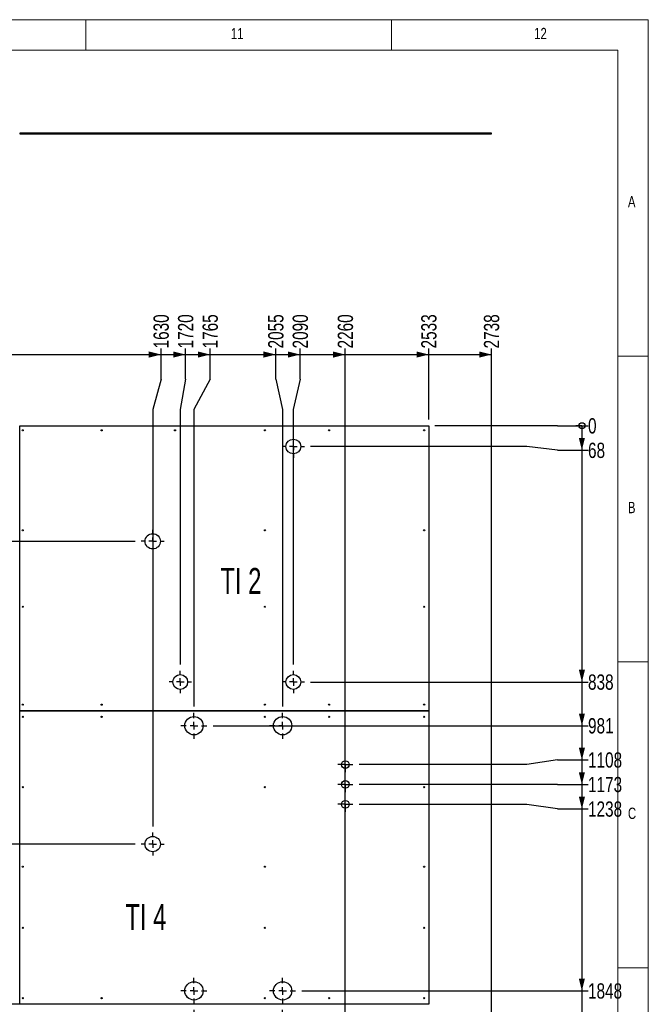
# Model space of a CAD drawing. Header units: millimetres. Extents: x 5 to 589, y 5 to 415.
# Tile 12 of 12: x 486 to 589, y 254 to 415. Entities that reach past the tile are written whole.
import ezdxf

# ---------------------------------------------------------------- set-up
doc = ezdxf.new("R2010")
doc.units = ezdxf.units.MM
doc.linetypes.add('CENTERX2', pattern=[20.32, 12.7, -2.54, 2.54, -2.54])
for name, color, linetype in [('COTES', 1, 'Continuous'), ('gravures', 9, 'Continuous'), ('NOTES', 6, 'Continuous'), ('TRAIT-MIXTES', 3, 'CENTERX2')]:
    doc.layers.add(name, color=color, linetype=linetype)
doc.layers.add('TRAIT-FORT', color=4, linetype='Continuous', lineweight=25)
doc.styles.add('SLDTEXTSTYLE0', font='TXT', dxfattribs={"width": 0.75})
doc.styles.add('SLDTEXTSTYLE1', font='TXT', dxfattribs={"width": 0.6875})
doc.dimstyles.new('SLDDIMSTYLE0', dxfattribs={"dimtxt": 2.5, "dimasz": 0.333333, "dimexe": 0, "dimexo": 0.0625, "dimtad": 0, "dimtih": 1, "dimtoh": 1, "dimdec": 0, "dimlfac": 20, "dimrnd": 1e-09, "dimdsep": 46, "dimtxsty": 'SLDTEXTSTYLE0', "dimblk1": 'ORIGIN', "dimblk2": 'ORIGIN', "dimsah": 1, "dimcen": 0.09, "dimadec": 0, "dimazin": 2, "dimtfac": 1, "dimtdec": 0, "dimtofl": 0, "dimtmove": 0, "dimatfit": 3, "dimldrblk": 'ORIGIN', "dimfxl": 1, "dimfrac": 2, "dimtolj": 1, "dimtzin": 12, "dimarcsym": 0})
doc.dimstyles.new('SLDDIMSTYLE1', dxfattribs={"dimtxt": 2.5, "dimasz": 2, "dimexe": 0, "dimexo": 0.0625, "dimtad": 0, "dimtih": 1, "dimtoh": 1, "dimdec": 0, "dimlfac": 20, "dimrnd": 1e-09, "dimzin": 12, "dimdsep": 46, "dimtxsty": 'SLDTEXTSTYLE0', "dimsah": 1, "dimcen": 0.09, "dimadec": 0, "dimazin": 3, "dimtfac": 1, "dimtdec": 0, "dimtofl": 0, "dimtmove": 0, "dimatfit": 3, "dimfxl": 1, "dimfrac": 2, "dimtolj": 1, "dimtzin": 12, "dimarcsym": 0})

# ---------------------------------------------------------------- blocks, each defined once
blk = doc.blocks.new('_D_6')
at = {"layer": 'COTES', "color": 1, "transparency": 16777216}
for p, q in [((509.32, 356.25), (509.32, 361.25)), ((481.77, 360.25), (509.32, 360.25)), ((509.32, 356.25), (507.95, 351.25)), ((507.95, 351.25), (507.95, 283.09))]:
    blk.add_line(p, q, dxfattribs=at)
blk.add_solid([(509.32, 360.25), (507.32, 360.75), (507.32, 359.75)], dxfattribs=at)
at = {"layer": 'COTES', "color": 1, "transparency": 16777216, "insert": (508.08, 361.25), "char_height": 2.5, "attachment_point": 1, "rotation": 90, "style": 'SLDTEXTSTYLE0'}
blk.add_mtext('1630', dxfattribs=at)
blk = doc.blocks.new('_D_7')
at = {"layer": 'COTES', "color": 1, "transparency": 16777216}
for p, q in [((513.33, 356.25), (513.33, 361.25)), ((509.32, 360.25), (513.33, 360.25)), ((513.33, 356.25), (512.45, 351.25)), ((512.45, 351.25), (512.45, 309.55))]:
    blk.add_line(p, q, dxfattribs=at)
blk.add_solid([(513.33, 360.25), (511.33, 360.75), (511.33, 359.75)], dxfattribs=at)
at = {"layer": 'COTES', "color": 1, "transparency": 16777216, "insert": (512.09, 361.25), "char_height": 2.5, "attachment_point": 1, "rotation": 90, "style": 'SLDTEXTSTYLE0'}
blk.add_mtext('1720', dxfattribs=at)
blk = doc.blocks.new('_D_8')
at = {"layer": 'COTES', "color": 1, "transparency": 16777216}
for p, q in [((517.34, 356.25), (517.34, 361.25)), ((513.33, 360.25), (517.34, 360.25)), ((517.34, 356.25), (514.7, 351.25)), ((514.7, 351.25), (514.7, 302.69))]:
    blk.add_line(p, q, dxfattribs=at)
blk.add_solid([(517.34, 360.25), (515.34, 360.75), (515.34, 359.75)], dxfattribs=at)
at = {"layer": 'COTES', "color": 1, "transparency": 16777216, "insert": (516.1, 361.25), "char_height": 2.5, "attachment_point": 1, "rotation": 90, "style": 'SLDTEXTSTYLE0'}
blk.add_mtext('1765', dxfattribs=at)
blk = doc.blocks.new('_D_9')
at = {"layer": 'COTES', "color": 1, "transparency": 16777216}
for p, q in [((528.07, 356.25), (528.07, 361.25)), ((517.34, 360.25), (528.07, 360.25)), ((528.07, 356.25), (529.2, 351.25)), ((529.2, 351.25), (529.2, 302.69))]:
    blk.add_line(p, q, dxfattribs=at)
blk.add_solid([(528.07, 360.25), (526.07, 360.75), (526.07, 359.75)], dxfattribs=at)
at = {"layer": 'COTES', "color": 1, "transparency": 16777216, "insert": (526.83, 361.25), "char_height": 2.5, "attachment_point": 1, "rotation": 90, "style": 'SLDTEXTSTYLE0'}
blk.add_mtext('2055', dxfattribs=at)
blk = doc.blocks.new('_D_10')
at = {"layer": 'COTES', "color": 1, "transparency": 16777216}
for p, q in [((532.08, 356.25), (532.08, 361.25)), ((528.07, 360.25), (532.08, 360.25)), ((532.08, 356.25), (530.95, 351.25)), ((530.95, 351.25), (530.95, 309.55))]:
    blk.add_line(p, q, dxfattribs=at)
blk.add_solid([(532.08, 360.25), (530.08, 360.75), (530.08, 359.75)], dxfattribs=at)
at = {"layer": 'COTES', "color": 1, "transparency": 16777216, "insert": (530.84, 361.25), "char_height": 2.5, "attachment_point": 1, "rotation": 90, "style": 'SLDTEXTSTYLE0'}
blk.add_mtext('2090', dxfattribs=at)
blk = doc.blocks.new('_D_11')
at = {"layer": 'COTES', "color": 1, "transparency": 16777216}
for p, q in [((539.45, 226.46), (539.45, 361.25)), ((532.08, 360.25), (539.45, 360.25))]:
    blk.add_line(p, q, dxfattribs=at)
blk.add_solid([(539.45, 360.25), (537.45, 360.75), (537.45, 359.75)], dxfattribs=at)
at = {"layer": 'COTES', "color": 1, "transparency": 16777216, "insert": (538.21, 361.25), "char_height": 2.5, "attachment_point": 1, "rotation": 90, "style": 'SLDTEXTSTYLE0'}
blk.add_mtext('2260', dxfattribs=at)
blk = doc.blocks.new('_D_12')
at = {"layer": 'COTES', "color": 1, "transparency": 16777216}
for p, q in [((553.1, 349.61), (553.1, 361.25)), ((539.45, 360.25), (553.1, 360.25))]:
    blk.add_line(p, q, dxfattribs=at)
blk.add_solid([(553.1, 360.25), (551.1, 360.75), (551.1, 359.75)], dxfattribs=at)
at = {"layer": 'COTES', "color": 1, "transparency": 16777216, "insert": (551.86, 361.25), "char_height": 2.5, "attachment_point": 1, "rotation": 90, "style": 'SLDTEXTSTYLE0'}
blk.add_mtext('2533', dxfattribs=at)
blk = doc.blocks.new('_D_13')
at = {"layer": 'COTES', "color": 1, "transparency": 16777216}
for p, q in [((563.35, 225.11), (563.35, 361.25)), ((553.1, 360.25), (563.35, 360.25))]:
    blk.add_line(p, q, dxfattribs=at)
blk.add_solid([(563.35, 360.25), (561.35, 360.75), (561.35, 359.75)], dxfattribs=at)
at = {"layer": 'COTES', "color": 1, "transparency": 16777216, "insert": (562.11, 361.25), "char_height": 2.5, "attachment_point": 1, "rotation": 90, "style": 'SLDTEXTSTYLE0'}
blk.add_mtext('2738', dxfattribs=at)
blk = doc.blocks.new('_D_20')
at = {"layer": 'COTES', "color": 1, "transparency": 16777216}
for p, q in [((514.7, 253.09), (514.7, 141.08)), ((507.95, 142.08), (514.7, 142.08))]:
    blk.add_line(p, q, dxfattribs=at)
blk.add_solid([(514.7, 142.08), (512.7, 142.58), (512.7, 141.58)], dxfattribs=at)
at = {"layer": 'COTES', "color": 1, "transparency": 16777216, "insert": (513.46, 133.69), "char_height": 2.5, "attachment_point": 1, "rotation": 90, "style": 'SLDTEXTSTYLE0'}
blk.add_mtext('1765', dxfattribs=at)
blk = doc.blocks.new('_D_21')
at = {"layer": 'COTES', "color": 1, "transparency": 16777216}
for p, q in [((529.2, 151.08), (529.2, 253.09)), ((528, 146.08), (529.2, 151.08)), ((528, 146.08), (528, 141.08)), ((514.7, 142.08), (528, 142.08))]:
    blk.add_line(p, q, dxfattribs=at)
blk.add_solid([(528, 142.08), (526, 142.58), (526, 141.58)], dxfattribs=at)
at = {"layer": 'COTES', "color": 1, "transparency": 16777216, "insert": (526.76, 133.69), "char_height": 2.5, "attachment_point": 1, "rotation": 90, "style": 'SLDTEXTSTYLE0'}
blk.add_mtext('2055', dxfattribs=at)
blk = doc.blocks.new('_D_28')
at = {"layer": 'COTES', "color": 1, "transparency": 16777216}
for p, q in [((404.48, 334.46), (404.48, 329.71)), ((505.08, 329.71), (403.48, 329.71))]:
    blk.add_line(p, q, dxfattribs=at)
blk.add_solid([(404.48, 329.71), (404.98, 331.71), (403.98, 331.71)], dxfattribs=at)
at = {"layer": 'COTES', "color": 1, "transparency": 16777216, "insert": (397.94, 330.95), "char_height": 2.5, "attachment_point": 1, "style": 'SLDTEXTSTYLE0'}
blk.add_mtext('378', dxfattribs=at)
blk = doc.blocks.new('_D_33')
at = {"layer": 'COTES', "color": 1, "transparency": 16777216}
for p, q in [((404.48, 294.71), (404.48, 280.21)), ((505.08, 280.21), (403.48, 280.21))]:
    blk.add_line(p, q, dxfattribs=at)
blk.add_solid([(404.48, 280.21), (404.98, 282.21), (403.98, 282.21)], dxfattribs=at)
at = {"layer": 'COTES', "color": 1, "transparency": 16777216, "insert": (396.1, 281.45), "char_height": 2.5, "attachment_point": 1, "style": 'SLDTEXTSTYLE0'}
blk.add_mtext('1368', dxfattribs=at)
blk = doc.blocks.new('_D_35')
at = {"layer": 'COTES', "color": 1, "transparency": 16777216}
for p, q in [((404.48, 265.71), (404.48, 254.01)), ((552.1, 254.01), (403.48, 254.01))]:
    blk.add_line(p, q, dxfattribs=at)
blk.add_solid([(404.48, 254.01), (404.98, 256.01), (403.98, 256.01)], dxfattribs=at)
at = {"layer": 'COTES', "color": 1, "transparency": 16777216, "insert": (396.1, 255.25), "char_height": 2.5, "attachment_point": 1, "style": 'SLDTEXTSTYLE0'}
blk.add_mtext('1892', dxfattribs=at)
blk = doc.blocks.new('_Origin')
at = {"color": 0, "linetype": 'ByBlock', "lineweight": -2}
blk.add_line((0, 0), (-1, 0), dxfattribs=at)
blk.add_circle((0, 0), 0.5, dxfattribs=at)
blk = doc.blocks.new('_D_46')
at = {"layer": 'COTES', "color": 1, "transparency": 16777216}
for p, q in [((569.14, 348.61), (554.1, 348.61)), ((574.14, 348.61), (569.14, 348.61)), ((574.14, 348.61), (579.14, 348.61))]:
    blk.add_line(p, q, dxfattribs=at)
blk.add_blockref('_Origin', (578.14, 348.61), dxfattribs=at)
at = {"layer": 'COTES', "color": 1, "transparency": 16777216, "insert": (579.14, 349.85), "char_height": 2.5, "attachment_point": 1, "style": 'SLDTEXTSTYLE0'}
blk.add_mtext('0', dxfattribs=at)
blk = doc.blocks.new('_D_47')
at = {"layer": 'COTES', "color": 1, "transparency": 16777216}
for p, q in [((578.14, 348.61), (578.14, 344.61)), ((569.14, 345.21), (533.78, 345.21)), ((574.14, 344.61), (569.14, 345.21)), ((574.14, 344.61), (579.14, 344.61))]:
    blk.add_line(p, q, dxfattribs=at)
blk.add_solid([(578.14, 344.61), (578.64, 346.61), (577.64, 346.61)], dxfattribs=at)
at = {"layer": 'COTES', "color": 1, "transparency": 16777216, "insert": (579.14, 345.84), "char_height": 2.5, "attachment_point": 1, "style": 'SLDTEXTSTYLE0'}
blk.add_mtext('68', dxfattribs=at)
blk = doc.blocks.new('_D_48')
at = {"layer": 'COTES', "color": 1, "transparency": 16777216}
for p, q in [((578.14, 344.61), (578.14, 306.71)), ((533.78, 306.71), (579.14, 306.71))]:
    blk.add_line(p, q, dxfattribs=at)
blk.add_solid([(578.14, 306.71), (578.64, 308.71), (577.64, 308.71)], dxfattribs=at)
at = {"layer": 'COTES', "color": 1, "transparency": 16777216, "insert": (579.14, 307.95), "char_height": 2.5, "attachment_point": 1, "style": 'SLDTEXTSTYLE0'}
blk.add_mtext('838', dxfattribs=at)
blk = doc.blocks.new('_D_49')
at = {"layer": 'COTES', "color": 1, "transparency": 16777216}
for p, q in [((578.14, 306.71), (578.14, 299.56)), ((517.83, 299.56), (579.14, 299.56))]:
    blk.add_line(p, q, dxfattribs=at)
blk.add_solid([(578.14, 299.56), (578.64, 301.56), (577.64, 301.56)], dxfattribs=at)
at = {"layer": 'COTES', "color": 1, "transparency": 16777216, "insert": (579.14, 300.8), "char_height": 2.5, "attachment_point": 1, "style": 'SLDTEXTSTYLE0'}
blk.add_mtext('981', dxfattribs=at)
blk = doc.blocks.new('_D_50')
at = {"layer": 'COTES', "color": 1, "transparency": 16777216}
for p, q in [((578.14, 299.56), (578.14, 293.97)), ((569.14, 293.21), (541.7, 293.21)), ((574.14, 293.97), (569.14, 293.21)), ((574.14, 293.97), (579.14, 293.97))]:
    blk.add_line(p, q, dxfattribs=at)
blk.add_solid([(578.14, 293.97), (578.64, 295.97), (577.64, 295.97)], dxfattribs=at)
at = {"layer": 'COTES', "color": 1, "transparency": 16777216, "insert": (579.14, 295.21), "char_height": 2.5, "attachment_point": 1, "style": 'SLDTEXTSTYLE0'}
blk.add_mtext('1108', dxfattribs=at)
blk = doc.blocks.new('_D_51')
at = {"layer": 'COTES', "color": 1, "transparency": 16777216}
for p, q in [((578.14, 293.97), (578.14, 289.96)), ((569.14, 289.96), (541.7, 289.96)), ((574.14, 289.96), (569.14, 289.96)), ((574.14, 289.96), (579.14, 289.96))]:
    blk.add_line(p, q, dxfattribs=at)
blk.add_solid([(578.14, 289.96), (578.64, 291.96), (577.64, 291.96)], dxfattribs=at)
at = {"layer": 'COTES', "color": 1, "transparency": 16777216, "insert": (579.14, 291.2), "char_height": 2.5, "attachment_point": 1, "style": 'SLDTEXTSTYLE0'}
blk.add_mtext('1173', dxfattribs=at)
blk = doc.blocks.new('_D_52')
at = {"layer": 'COTES', "color": 1, "transparency": 16777216}
for p, q in [((578.14, 289.96), (578.14, 285.96)), ((569.14, 286.71), (541.7, 286.71)), ((574.14, 285.96), (569.14, 286.71)), ((574.14, 285.96), (579.14, 285.96))]:
    blk.add_line(p, q, dxfattribs=at)
blk.add_solid([(578.14, 285.96), (578.64, 287.96), (577.64, 287.96)], dxfattribs=at)
at = {"layer": 'COTES', "color": 1, "transparency": 16777216, "insert": (579.14, 287.19), "char_height": 2.5, "attachment_point": 1, "style": 'SLDTEXTSTYLE0'}
blk.add_mtext('1238', dxfattribs=at)
blk = doc.blocks.new('_D_53')
at = {"layer": 'COTES', "color": 1, "transparency": 16777216}
for p, q in [((578.14, 285.96), (578.14, 256.21)), ((532.33, 256.21), (579.14, 256.21))]:
    blk.add_line(p, q, dxfattribs=at)
blk.add_solid([(578.14, 256.21), (578.64, 258.21), (577.64, 258.21)], dxfattribs=at)
at = {"layer": 'COTES', "color": 1, "transparency": 16777216, "insert": (579.14, 257.45), "char_height": 2.5, "attachment_point": 1, "style": 'SLDTEXTSTYLE0'}
blk.add_mtext('1848', dxfattribs=at)
blk = doc.blocks.new('_D_54')
at = {"layer": 'COTES', "color": 1, "transparency": 16777216}
for p, q in [((578.14, 256.21), (578.14, 233.43)), ((574.14, 233.43), (569.14, 230.71)), ((574.14, 233.43), (579.14, 233.43)), ((569.14, 230.71), (541.7, 230.71))]:
    blk.add_line(p, q, dxfattribs=at)
blk.add_solid([(578.14, 233.43), (578.64, 235.43), (577.64, 235.43)], dxfattribs=at)
at = {"layer": 'COTES', "color": 1, "transparency": 16777216, "insert": (579.14, 234.66), "char_height": 2.5, "attachment_point": 1, "style": 'SLDTEXTSTYLE0'}
blk.add_mtext('2358', dxfattribs=at)
blk = doc.blocks.new('_D_55')
at = {"layer": 'COTES', "color": 1, "transparency": 16777216}
for p, q in [((578.14, 233.43), (578.14, 229.42)), ((574.14, 229.42), (569.14, 227.46)), ((574.14, 229.42), (579.14, 229.42)), ((569.14, 227.46), (541.7, 227.46))]:
    blk.add_line(p, q, dxfattribs=at)
blk.add_solid([(578.14, 229.42), (578.64, 231.42), (577.64, 231.42)], dxfattribs=at)
at = {"layer": 'COTES', "color": 1, "transparency": 16777216, "insert": (579.14, 230.66), "char_height": 2.5, "attachment_point": 1, "style": 'SLDTEXTSTYLE0'}
blk.add_mtext('2423', dxfattribs=at)
blk = doc.blocks.new('_D_56')
at = {"layer": 'COTES', "color": 1, "transparency": 16777216}
for p, q in [((578.14, 229.42), (578.14, 225.41)), ((553.29, 225.41), (548.29, 224.21)), ((553.29, 225.41), (579.14, 225.41)), ((548.29, 224.21), (510.83, 224.21))]:
    blk.add_line(p, q, dxfattribs=at)
blk.add_solid([(578.14, 225.41), (578.64, 227.41), (577.64, 227.41)], dxfattribs=at)
at = {"layer": 'COTES', "color": 1, "transparency": 16777216, "insert": (579.14, 226.65), "char_height": 2.5, "attachment_point": 1, "style": 'SLDTEXTSTYLE0'}
blk.add_mtext('2488', dxfattribs=at)
blk = doc.blocks.new('_D_57')
at = {"layer": 'COTES', "color": 1, "transparency": 16777216}
for p, q in [((578.14, 225.41), (578.14, 221.4)), ((569.14, 224.11), (564.35, 224.11)), ((574.14, 221.4), (569.14, 224.11)), ((574.14, 221.4), (579.14, 221.4))]:
    blk.add_line(p, q, dxfattribs=at)
blk.add_solid([(578.14, 221.4), (578.64, 223.4), (577.64, 223.4)], dxfattribs=at)
at = {"layer": 'COTES', "color": 1, "transparency": 16777216, "insert": (579.14, 222.64), "char_height": 2.5, "attachment_point": 1, "style": 'SLDTEXTSTYLE0'}
blk.add_mtext('2490', dxfattribs=at)
blk = doc.blocks.new('_D_58')
at = {"layer": 'COTES', "color": 1, "transparency": 16777216}
for p, q in [((578.14, 221.4), (578.14, 217.71)), ((517.83, 217.71), (579.14, 217.71))]:
    blk.add_line(p, q, dxfattribs=at)
blk.add_solid([(578.14, 217.71), (578.64, 219.71), (577.64, 219.71)], dxfattribs=at)
at = {"layer": 'COTES', "color": 1, "transparency": 16777216, "insert": (579.14, 218.95), "char_height": 2.5, "attachment_point": 1, "style": 'SLDTEXTSTYLE0'}
blk.add_mtext('2618', dxfattribs=at)
blk = doc.blocks.new('_D_59')
at = {"layer": 'COTES', "color": 1, "transparency": 16777216}
for p, q in [((578.14, 217.71), (578.14, 209.96)), ((534.3, 209.96), (579.14, 209.96))]:
    blk.add_line(p, q, dxfattribs=at)
blk.add_solid([(578.14, 209.96), (578.64, 211.96), (577.64, 211.96)], dxfattribs=at)
at = {"layer": 'COTES', "color": 1, "transparency": 16777216, "insert": (579.14, 211.2), "char_height": 2.5, "attachment_point": 1, "style": 'SLDTEXTSTYLE0'}
blk.add_mtext('2773', dxfattribs=at)
blk = doc.blocks.new('_D_60')
at = {"layer": 'COTES', "color": 1, "transparency": 16777216}
for p, q in [((578.14, 209.96), (578.14, 175.21)), ((534.3, 175.21), (579.14, 175.21))]:
    blk.add_line(p, q, dxfattribs=at)
blk.add_solid([(578.14, 175.21), (578.64, 177.21), (577.64, 177.21)], dxfattribs=at)
at = {"layer": 'COTES', "color": 1, "transparency": 16777216, "insert": (579.14, 176.45), "char_height": 2.5, "attachment_point": 1, "style": 'SLDTEXTSTYLE0'}
blk.add_mtext('3468', dxfattribs=at)
blk = doc.blocks.new('_D_61')
at = {"layer": 'COTES', "color": 1, "transparency": 16777216}
for p, q in [((578.14, 175.21), (578.14, 165.11)), ((564.35, 165.11), (579.14, 165.11))]:
    blk.add_line(p, q, dxfattribs=at)
blk.add_solid([(578.14, 165.11), (578.64, 167.11), (577.64, 167.11)], dxfattribs=at)
at = {"layer": 'COTES', "color": 1, "transparency": 16777216, "insert": (579.14, 166.35), "char_height": 2.5, "attachment_point": 1, "style": 'SLDTEXTSTYLE0'}
blk.add_mtext('3670', dxfattribs=at)
blk = doc.blocks.new('SW_CENTERMARKSYMBOL_22')
at = {"layer": 'TRAIT-MIXTES', "color": 0}
for p, q in [((0, 1.25), (0, 1.87)), ((-1.25, 0), (-1.87, 0)), ((0, 0), (-0.63, 0)), ((0, 0), (0, 0.62)), ((0, 0), (0, -0.63)), ((0, 0), (0.62, 0)), ((1.25, 0), (1.87, 0)), ((0, -1.25), (0, -1.87))]:
    blk.add_line(p, q, dxfattribs=at)
blk = doc.blocks.new('SW_CENTERMARKSYMBOL_23')
at = {"layer": 'TRAIT-MIXTES', "color": 0}
for p, q in [((0, 1.25), (0, 1.83)), ((-1.25, 0), (-1.83, 0)), ((0, 0), (-0.62, 0)), ((0, 0), (0, 0.62)), ((0, 0), (0, -0.62)), ((0, 0), (0.62, 0)), ((1.25, 0), (1.83, 0)), ((0, -1.25), (0, -1.83))]:
    blk.add_line(p, q, dxfattribs=at)
blk = doc.blocks.new('SW_CENTERMARKSYMBOL_24')
at = {"layer": 'TRAIT-MIXTES', "color": 0}
for p, q in [((0, 1.25), (0, 1.83)), ((-1.25, 0), (-1.83, 0)), ((0, 0), (-0.62, 0)), ((0, 0), (0, 0.62)), ((0, 0), (0, -0.62)), ((0, 0), (0.62, 0)), ((1.25, 0), (1.83, 0)), ((0, -1.25), (0, -1.83))]:
    blk.add_line(p, q, dxfattribs=at)
blk = doc.blocks.new('SW_CENTERMARKSYMBOL_25')
at = {"layer": 'TRAIT-MIXTES', "color": 0}
for p, q in [((0, 1.25), (0, 1.83)), ((-1.25, 0), (-1.83, 0)), ((0, 0), (-0.62, 0)), ((0, 0), (0, 0.62)), ((0, 0), (0, -0.62)), ((0, 0), (0.62, 0)), ((1.25, 0), (1.83, 0)), ((0, -1.25), (0, -1.83))]:
    blk.add_line(p, q, dxfattribs=at)
blk = doc.blocks.new('SW_CENTERMARKSYMBOL_26')
at = {"layer": 'TRAIT-MIXTES', "color": 0}
for p, q in [((0, 1.25), (0, 2.125)), ((-1.25, 0), (-2.125, 0)), ((0, 0), (-0.625, 0)), ((0, 0), (0, 0.625)), ((0, 0), (0, -0.625)), ((0, 0), (0.625, 0)), ((1.25, 0), (2.125, 0)), ((0, -1.25), (0, -2.125))]:
    blk.add_line(p, q, dxfattribs=at)
blk = doc.blocks.new('SW_CENTERMARKSYMBOL_27')
at = {"layer": 'TRAIT-MIXTES', "color": 0}
for p, q in [((0, 1.25), (0, 2.125)), ((-1.25, 0), (-2.125, 0)), ((0, 0), (-0.625, 0)), ((0, 0), (0, 0.625)), ((0, 0), (0, -0.625)), ((0, 0), (0.625, 0)), ((1.25, 0), (2.125, 0)), ((0, -1.25), (0, -2.125))]:
    blk.add_line(p, q, dxfattribs=at)
blk = doc.blocks.new('SW_CENTERMARKSYMBOL_28')
at = {"layer": 'TRAIT-MIXTES', "color": 0}
for p, q in [((0, 1.25), (0, 2.125)), ((-1.25, 0), (-2.125, 0)), ((0, 0), (-0.625, 0)), ((0, 0), (0, 0.625)), ((0, 0), (0, -0.625)), ((0, 0), (0.625, 0)), ((1.25, 0), (2.125, 0)), ((0, -1.25), (0, -2.125))]:
    blk.add_line(p, q, dxfattribs=at)
blk = doc.blocks.new('SW_CENTERMARKSYMBOL_29')
at = {"layer": 'TRAIT-MIXTES', "color": 0}
for p, q in [((0, 1.25), (0, 2.125)), ((-1.25, 0), (-2.125, 0)), ((0, 0), (-0.625, 0)), ((0, 0), (0, 0.625)), ((0, 0), (0, -0.625)), ((0, 0), (0.625, 0)), ((1.25, 0), (2.125, 0)), ((0, -1.25), (0, -2.125))]:
    blk.add_line(p, q, dxfattribs=at)
blk = doc.blocks.new('SW_CENTERMARKSYMBOL_30')
at = {"layer": 'TRAIT-MIXTES', "color": 0}
for p, q in [((0, 1.25), (0, 1.87)), ((-1.25, 0), (-1.87, 0)), ((0, 0), (-0.63, 0)), ((0, 0), (0, 0.62)), ((0, 0), (0, -0.63)), ((0, 0), (0.62, 0)), ((1.25, 0), (1.87, 0)), ((0, -1.25), (0, -1.87))]:
    blk.add_line(p, q, dxfattribs=at)
blk = doc.blocks.new('SW_CENTERMARKSYMBOL_41')
at = {"layer": 'TRAIT-MIXTES', "color": 0}
for p, q in [((-0.625, 0), (-1.25, 0)), ((0, 0), (-0.625, 0)), ((0, 0.625), (0, 1.25)), ((0, 0), (0, 0.625)), ((0, 0), (0, -0.625)), ((0, 0), (0.625, 0)), ((0.625, 0), (1.25, 0)), ((0, -0.625), (0, -1.25))]:
    blk.add_line(p, q, dxfattribs=at)
blk = doc.blocks.new('SW_CENTERMARKSYMBOL_42')
at = {"layer": 'TRAIT-MIXTES', "color": 0}
for p, q in [((-0.625, 0), (-1.25, 0)), ((0, 0), (-0.625, 0)), ((0, 0.625), (0, 1.25)), ((0, 0), (0, 0.625)), ((0, 0), (0, -0.625)), ((0, 0), (0.625, 0)), ((0.625, 0), (1.25, 0)), ((0, -0.625), (0, -1.25))]:
    blk.add_line(p, q, dxfattribs=at)
blk = doc.blocks.new('SW_CENTERMARKSYMBOL_43')
at = {"layer": 'TRAIT-MIXTES', "color": 0}
for p, q in [((-0.625, 0), (-1.25, 0)), ((0, 0), (-0.625, 0)), ((0, 0.625), (0, 1.25)), ((0, 0), (0, 0.625)), ((0, 0), (0, -0.625)), ((0, 0), (0.625, 0)), ((0.625, 0), (1.25, 0)), ((0, -0.625), (0, -1.25))]:
    blk.add_line(p, q, dxfattribs=at)

msp = doc.modelspace()

# ---------------------------------------------------------------- linework, layer by layer
at = {"lineweight": 18}
for p, q in [((589, 415), (5, 415)), ((497, 415), (497, 410)), ((547, 410), (547, 415)), ((589, 5), (589, 415)), ((584, 410), (10, 410)), ((584, 10), (584, 410)), ((584, 360), (589, 360)), ((589, 310), (584, 310)), ((584, 260), (589, 260))]:
    msp.add_line(p, q, dxfattribs=at)
at = {"layer": 'gravures', "lineweight": 25}
for centre, radius in [((530.9515, 345.2136), 1.2067), ((507.9514, 329.7137), 1.25), ((512.4515, 306.7136), 1.2067), ((530.9515, 306.7136), 1.2067), ((514.7014, 299.5637), 1.5), ((529.2014, 299.5637), 1.5), ((507.9514, 280.2136), 1.25), ((514.7014, 256.2137), 1.5), ((529.2014, 256.2137), 1.5)]:
    msp.add_circle(centre, radius, dxfattribs=at)
at = {"layer": 'TRAIT-FORT', "lineweight": 25}
for p, q in [((486.2015, 396.4301), (486.2015, 396.3551)), ((563.3515, 396.4301), (486.2015, 396.4301)), ((486.2015, 396.3551), (563.3515, 396.3551)), ((563.3515, 396.3551), (563.3515, 396.4301)), ((486.2015, 302.0137), (486.2015, 348.6137)), ((486.2015, 348.6137), (553.1015, 348.6137)), ((553.1015, 348.6137), (553.1015, 302.0137)), ((553.1015, 302.0137), (486.2015, 302.0137)), ((486.2015, 254.0142), (486.2015, 302.0132)), ((486.2015, 302.0132), (553.1015, 302.0132)), ((553.1015, 302.0132), (553.1015, 254.0142)), ((553.1015, 254.0142), (486.2015, 254.0142))]:
    msp.add_line(p, q, dxfattribs=at)
for centre, radius in [((486.701, 347.8637), 0.09), ((499.601, 347.8637), 0.09), ((511.601, 347.8637), 0.09), ((526.3015, 347.8637), 0.09), ((536.8015, 347.8637), 0.09), ((552.3515, 347.8637), 0.09), ((486.701, 331.5137), 0.09), ((526.3015, 331.5137), 0.09), ((552.3515, 331.5137), 0.09), ((486.701, 319.0137), 0.09), ((526.3015, 319.0137), 0.09), ((552.3515, 319.0137), 0.09), ((486.701, 303.0132), 0.09), ((499.601, 303.0132), 0.09), ((526.3015, 303.0132), 0.09), ((536.8015, 303.0132), 0.09), ((552.3515, 303.0132), 0.09), ((486.701, 301.0137), 0.09), ((499.601, 301.0137), 0.09), ((526.3015, 301.0137), 0.09), ((536.8015, 301.0137), 0.09), ((552.3515, 301.0137), 0.09), ((539.4515, 293.2137), 0.625), ((539.4515, 289.9637), 0.625), ((486.701, 289.5137), 0.09), ((526.3015, 289.5137), 0.09), ((552.3515, 289.5137), 0.09), ((539.4515, 286.7137), 0.625), ((486.701, 276.5137), 0.09), ((526.3015, 276.5137), 0.09), ((552.3515, 276.5137), 0.09), ((486.701, 266.5137), 0.09), ((526.3015, 266.5137), 0.09), ((552.3515, 266.5137), 0.09), ((486.701, 255.0137), 0.09), ((499.601, 255.0137), 0.09), ((526.3015, 255.0137), 0.09), ((536.8015, 255.0137), 0.09), ((552.3515, 255.0137), 0.09)]:
    msp.add_circle(centre, radius, dxfattribs=at)

# ---------------------------------------------------------------- block references
at = {"layer": 'TRAIT-MIXTES', "color": 3}
for name, p in [('SW_CENTERMARKSYMBOL_23', (530.9515, 345.2136)), ('SW_CENTERMARKSYMBOL_22', (507.9514, 329.7137)), ('SW_CENTERMARKSYMBOL_25', (512.4515, 306.7136)), ('SW_CENTERMARKSYMBOL_24', (530.9515, 306.7136)), ('SW_CENTERMARKSYMBOL_26', (514.7014, 299.5637)), ('SW_CENTERMARKSYMBOL_27', (529.2014, 299.5637)), ('SW_CENTERMARKSYMBOL_41', (539.4515, 293.2137)), ('SW_CENTERMARKSYMBOL_42', (539.4515, 289.9637)), ('SW_CENTERMARKSYMBOL_43', (539.4515, 286.7137)), ('SW_CENTERMARKSYMBOL_30', (507.9514, 280.2136)), ('SW_CENTERMARKSYMBOL_29', (514.7014, 256.2137)), ('SW_CENTERMARKSYMBOL_28', (529.2014, 256.2137))]:
    msp.add_blockref(name, p, dxfattribs=at)

# ---------------------------------------------------------------- texts
at = {"layer": 'NOTES', "color": 211, "attachment_point": 1}
for s, insert, char_height, style in [('11', (520.75, 413.668), 1.85208, 'SLDTEXTSTYLE0'), ('12', (570.3333, 413.668), 1.85208, 'SLDTEXTSTYLE0'), ('A', (585.6667, 386.168), 1.8521, 'SLDTEXTSTYLE0'), ('B', (585.6667, 336.168), 1.8521, 'SLDTEXTSTYLE0'), ('TI 2', (519.02, 325.3564), 4.23333, 'SLDTEXTSTYLE1'), ('C', (585.6667, 286.168), 1.8521, 'SLDTEXTSTYLE0'), ('TI 4', (503.4771, 270.4088), 4.23333, 'SLDTEXTSTYLE1')]:
    msp.add_mtext(s, dxfattribs=dict(at, insert=insert, char_height=char_height, style=style))

# ---------------------------------------------------------------- dimensions: what is measured, and where the dimension line sits
at = {"layer": 'COTES', "color": 1}
for feature_location, offset, dtype, origin, dimstyle, picture, middle in [((507.9514, 282.0886), (1.3708, 79.1564), 1, (426.4515, 348.6137), 'SLDDIMSTYLE1', '_D_6', (509.3222, 364.9395)), ((512.4515, 308.5453), (0.8792, 52.6998), 1, (426.4515, 348.6137), 'SLDDIMSTYLE1', '_D_7', (513.3306, 364.9395)), ((514.7014, 301.6887), (2.6376, 59.5564), 1, (426.4515, 348.6137), 'SLDDIMSTYLE1', '_D_8', (517.3391, 364.9395)), ((529.2014, 301.6887), (-1.1292, 59.5564), 1, (426.4515, 348.6137), 'SLDDIMSTYLE1', '_D_9', (528.0722, 364.9395)), ((530.9515, 308.5453), (1.1292, 52.6998), 1, (426.4515, 348.6137), 'SLDDIMSTYLE1', '_D_10', (532.0807, 364.9395)), ((539.4515, 225.4637), (0, 135.7814), 1, (426.4515, 348.6137), 'SLDDIMSTYLE1', '_D_11', (539.4515, 364.9395)), ((553.1015, 348.6137), (0, 12.6314), 1, (426.4515, 348.6137), 'SLDDIMSTYLE1', '_D_12', (553.1015, 364.9395)), ((563.3515, 224.1142), (0, 137.1309), 1, (426.4515, 348.6137), 'SLDDIMSTYLE1', '_D_13', (563.3515, 364.9395)), ((553.1014529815, 348.6136674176), (26.0379780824, 0), 0, (553.1014529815, 348.6136674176), 'SLDDIMSTYLE0', '_D_46', (580.0630421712, 348.6136674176)), ((506.0764, 280.2136), (-102.5921, 0), 0, (426.4515, 348.6137), 'SLDDIMSTYLE1', '_D_33', (399.7899, 280.2136)), ((553.1015, 254.0137), (-149.6171, 0), 0, (426.4515, 348.6137), 'SLDDIMSTYLE1', '_D_35', (399.7899, 254.0137)), ((506.0764, 329.7137), (-102.5921, 0), 0, (426.4515, 348.6137), 'SLDDIMSTYLE1', '_D_28', (400.7135, 329.7137)), ((509.8264, 224.2137), (69.313, 1.196), 0, (553.1015, 348.6137), 'SLDDIMSTYLE1', '_D_56', (582.8339, 225.4097)), ((516.8264, 299.5637), (62.313, 0), 0, (553.1015, 348.6137), 'SLDDIMSTYLE1', '_D_49', (581.9103, 299.5637)), ((516.8264, 217.7137), (62.313, 0), 0, (553.1015, 348.6137), 'SLDDIMSTYLE1', '_D_58', (582.8339, 217.7137)), ((531.3264, 256.2137), (47.813, 0), 0, (553.1015, 348.6137), 'SLDDIMSTYLE1', '_D_53', (582.8339, 256.2137)), ((532.7831, 345.2136), (46.3563, -0.6084), 0, (553.1015, 348.6137), 'SLDDIMSTYLE1', '_D_47', (580.9867, 344.6052)), ((532.7831, 306.7136), (46.3563, 0), 0, (553.1015, 348.6137), 'SLDDIMSTYLE1', '_D_48', (581.9103, 306.7136)), ((533.3014, 209.9637), (45.838, 0), 0, (553.1015, 348.6137), 'SLDDIMSTYLE1', '_D_59', (582.8339, 209.9637)), ((533.3014, 175.2137), (45.838, 0), 0, (553.1015, 348.6137), 'SLDDIMSTYLE1', '_D_60', (582.8339, 175.2137)), ((540.7015, 293.2137), (38.438, 0.7584), 0, (553.1015, 348.6137), 'SLDDIMSTYLE1', '_D_50', (582.8339, 293.9721)), ((540.7015, 289.9637), (38.438, 0), 0, (553.1015, 348.6137), 'SLDDIMSTYLE1', '_D_51', (582.8339, 289.9637)), ((540.7015, 286.7137), (38.438, -0.7584), 0, (553.1015, 348.6137), 'SLDDIMSTYLE1', '_D_52', (582.8339, 285.9552)), ((540.7015, 230.7137), (38.438, 2.7129), 0, (553.1015, 348.6137), 'SLDDIMSTYLE1', '_D_54', (582.8339, 233.4266)), ((540.7015, 227.4637), (38.438, 1.9545), 0, (553.1015, 348.6137), 'SLDDIMSTYLE1', '_D_55', (582.8339, 229.4181)), ((563.3515, 224.1142), (15.788, -2.7129), 0, (553.1015, 348.6137), 'SLDDIMSTYLE1', '_D_57', (582.8339, 221.4013)), ((563.3515, 165.1137), (15.788, 0), 0, (553.1015, 348.6137), 'SLDDIMSTYLE1', '_D_61', (582.8339, 165.1137)), ((514.7014, 254.0887), (0, -113.0107), 1, (426.4515, 165.1137), 'SLDDIMSTYLE1', '_D_20', (514.7014, 137.3835)), ((529.2014, 254.0887), (-1.2042, -113.0107), 1, (426.4515, 165.1137), 'SLDDIMSTYLE1', '_D_21', (527.9972, 137.3835))]:
    dim = msp.add_ordinate_dim(feature_location=feature_location, offset=offset, dtype=dtype, origin=origin, dimstyle=dimstyle, dxfattribs=at)
    dim.commit()
    dim.dimension.update_dxf_attribs({"geometry": picture, "text_midpoint": middle})

doc.saveas('drawing.dxf')
